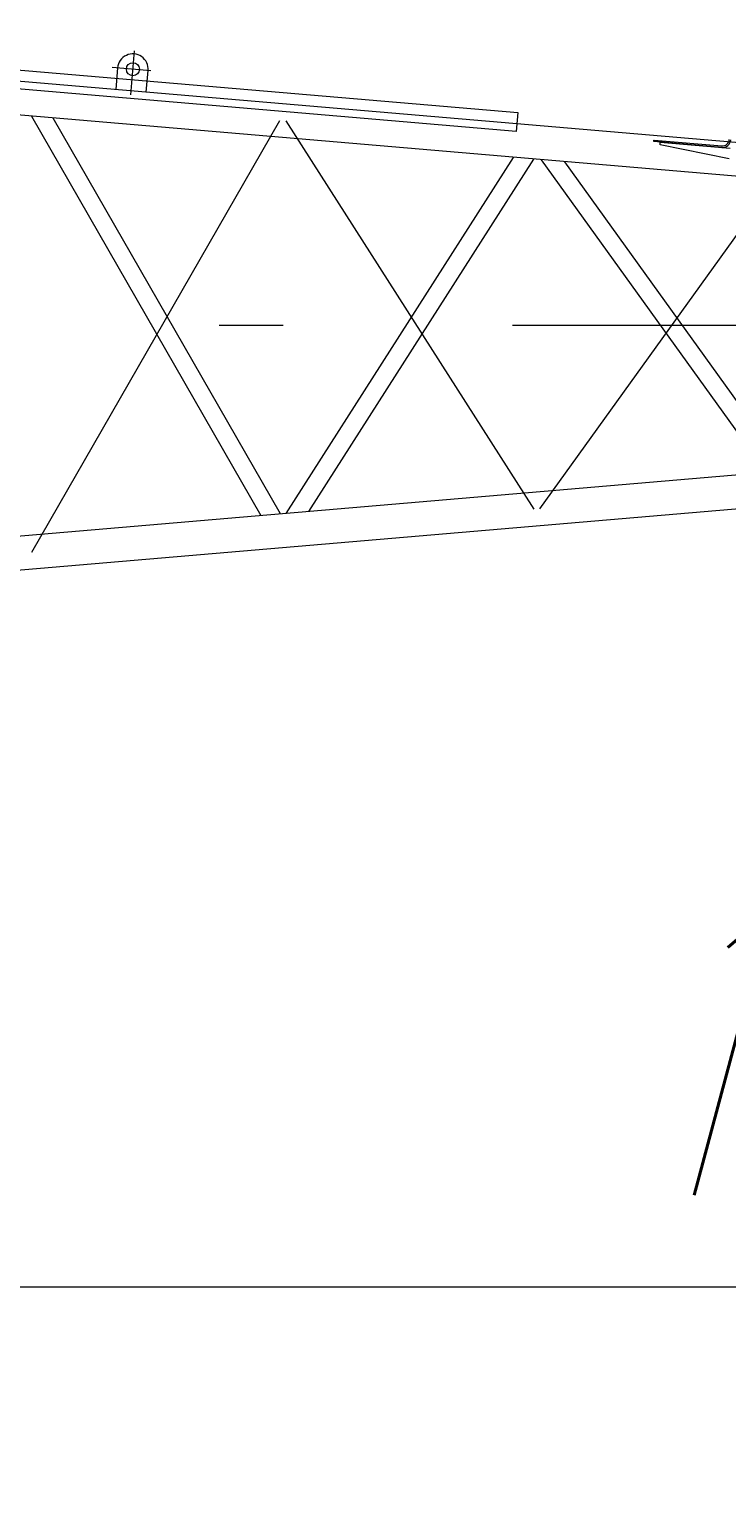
# Model space of a CAD drawing. Extents: x 8365 to 131642, y 1960 to 79602.
# Tile 75 of 121: x 94495 to 97231, y 5900 to 11633. Entities that reach past the tile are written whole.
import ezdxf
from ezdxf.enums import TextEntityAlignment as Align

# ---------------------------------------------------------------- set-up
doc = ezdxf.new("R2010")
doc.units = 0
doc.header["$LTSCALE"] = 100
doc.header["$MEASUREMENT"] = 0
doc.linetypes.add('CENTER', pattern=[50.5, 30, -9, 2.5, -9])
doc.layers.add('1', color=7, linetype='Continuous')
doc.layers.add('11', color=7, linetype='Continuous')
doc.styles.get("Standard").update_dxf_attribs({"font": 'txt', "bigfont": 'bigfont'})
doc.dimstyles.get("Standard").update_dxf_attribs({"dimtxt": 0.18, "dimasz": 0.18, "dimexe": 0.18, "dimexo": 0.0625, "dimgap": 0.09, "dimtad": 0, "dimtih": 1, "dimtoh": 1, "dimdec": 4, "dimzin": 0, "dimdsep": 46, "dimtxsty": 'Standard', "dimcen": 0.09, "dimadec": 0, "dimazin": 0, "dimtfac": 1, "dimtdec": 4, "dimtofl": 0, "dimtmove": 0, "dimatfit": 0, "dimfxl": 1, "dimtolj": 1, "dimtzin": 0, "dimarcsym": 0})

# ---------------------------------------------------------------- blocks, each defined once
blk = doc.blocks.new('*G15')
at = {"layer": '11', "color": 7, "linetype": 'Continuous', "lineweight": 9}
for p, q in [((92585.4, 11632.7), (96411.5, 11305.9)), ((104148.3, 10601.4), (92632.6, 11584.4)), ((96405.1, 11231.2), (92579, 11558)), ((102500.9, 10608.6), (92427, 11469.1)), ((94841.4, 11481), (94834.2, 11396.4)), ((94953.8, 11386.2), (94961, 11470.9)), ((96411.5, 11305.9), (96405.1, 11231.2)), ((94503.4, 11291.3), (95402.8, 9725)), ((95479.8, 9731.6), (94588, 11284.5)), ((96945.1, 11191.8), (96945.1, 11197.8)), ((96945.1, 11197.8), (97211.7, 11175.1)), ((97211.2, 11169.1), (96945.1, 11191.8)), ((96945.7, 11197.8), (97211.7, 11175.1)), ((96969.5, 11179.7), (96969.5, 11189.6)), ((96969.5, 11189.6), (97244.1, 11166.3)), ((97240.5, 11124.7), (96969.5, 11179.7)), ((95502.9, 9733.6), (96394.6, 11130.2)), ((96473.1, 11123.1), (95590.7, 9741.1)), ((96503.4, 11120.9), (97385, 9894.3)), ((97466.2, 9901.3), (96595.3, 11113.1)), ((102500.9, 10331.3), (92427, 9470.8)), ((92515.5, 9345.6), (103860.4, 10313.9))]:
    blk.add_line(p, q, dxfattribs=at)
at = {"layer": '11', "color": 7, "linetype": 'CENTER', "lineweight": 9}
for p, q in [((94892.6, 11374.8), (94907.4, 11548.4)), ((94971.5, 11470), (94819.9, 11483)), ((94505.2, 9581.6), (95477.8, 11275.3)), ((95501.7, 11273.2), (96474.3, 9749.8)), ((96498.2, 9751.8), (97470.8, 11105)), ((104440.3, 10470), (92320.3, 10470))]:
    blk.add_line(p, q, dxfattribs=at)
at = {"layer": '11', "color": 7, "linetype": 'Continuous', "lineweight": 9}
blk.add_circle((94901.2, 11476), 25.5, dxfattribs=at)
for centre, radius, start, end in [((94901.2, 11476), 60, -4.91333, 175.21204), ((97214, 11201.9), 33, -94.87985, -4.86356), ((97214, 11202), 27, -94.87442, -4.87332), ((97214, 11202), 27, -94.87442, -4.87332)]:
    blk.add_arc(centre, radius, start, end, dxfattribs=at)
blk = doc.blocks.new('*D133')
at = {"layer": '1', "color": 7, "linetype": 'Continuous', "lineweight": 9}
for p, q in [((104320.4, 5900), (104320.4, 9670)), ((91754.7, 7265.7), (92886, 6134.3)), ((104320.4, 6700), (103354.4, 6958.8)), ((92320.4, 6700), (104320.4, 6700)), ((104320.4, 6700), (103354.4, 6441.2))]:
    blk.add_line(p, q, dxfattribs=at)
at = {"layer": '1', "color": 7, "linetype": 'Continuous', "lineweight": 9, "oblique": 15, "width": 0.5}
blk.add_text('12000', height=1200, dxfattribs=at).set_placement((96820.4, 6700), align=Align.BOTTOM_LEFT)

msp = doc.modelspace()

# ---------------------------------------------------------------- block references
at = {"color": 7, "linetype": 'Continuous', "lineweight": 9}
msp.add_blockref('*G15', (0, 0), dxfattribs=at)

# ---------------------------------------------------------------- dimensions: what is measured, and where the dimension line sits
at = {"layer": '1', "color": 7, "linetype": 'Continuous', "lineweight": 9}
dim = msp.add_linear_dim(base=(92320.35597, 6700), p1=(92320.35597, 6700), p2=(104320.35587, 9669.96339), text='12000', dimstyle='Standard', dxfattribs=at)
dim.commit()
dim.dimension.update_dxf_attribs({"geometry": '*D133', "text_midpoint": (98320.35592, 6700)})

doc.saveas('drawing.dxf')
